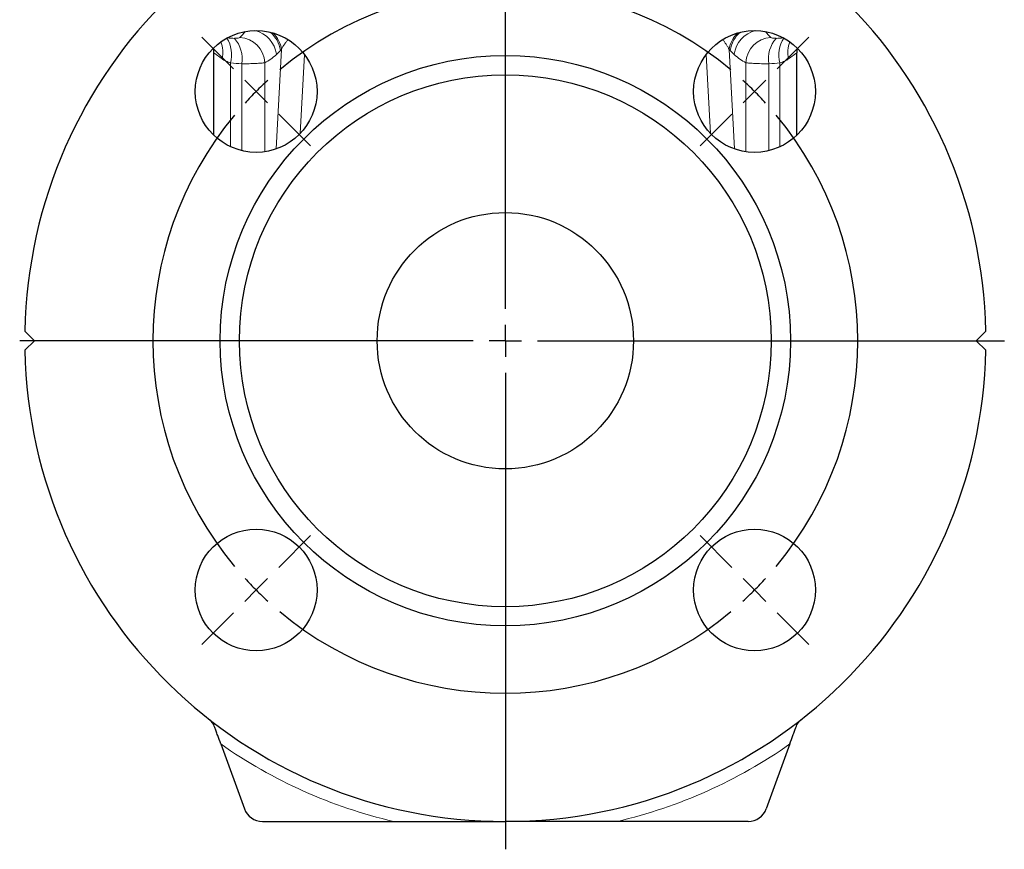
# Model space of a CAD drawing. Header units: millimetres. Extents: x -228 to 529, y -238 to 312.
# Tile 2 of 5: x -228 to -74, y 41 to 171. Entities that reach past the tile are written whole.
import ezdxf

# ---------------------------------------------------------------- set-up
doc = ezdxf.new("R2010")
doc.units = ezdxf.units.MM
doc.layers.add('FORMAT', color=7, linetype='Continuous')

# ---------------------------------------------------------------- blocks, each defined once
blk = doc.blocks.new('SW_CENTERMARKSYMBOL_0')
at = {"layer": 'FORMAT', "color": 0}
for p, q in [((0, 5), (0, 190.85)), ((0, 0), (0, 2.5)), ((-5, 0), (-75.79, 0)), ((0, 0), (-2.5, 0)), ((0, 0), (0, -2.5)), ((0, 0), (2.5, 0)), ((5, 0), (77.88, 0)), ((0, -5), (0, -79.35))]:
    blk.add_line(p, q, dxfattribs=at)
blk = doc.blocks.new('SW_CENTERMARKSYMBOL_1')
at = {"layer": 'FORMAT', "color": 0}
for p, q in [((-81.32, 3.54), (-86.27, 8.49)), ((3.54, 3.54), (8.49, 8.49)), ((-77.78, 0), (-79.55, 1.77)), ((-38.89, -33.89), (-38.89, 2.5)), ((0, 0), (1.77, 1.77)), ((-77.78, 0), (-76.01, -1.77)), ((0, 0), (-1.77, -1.77)), ((-74.25, -3.54), (-69.3, -8.49)), ((-3.54, -3.54), (-8.49, -8.49)), ((-38.89, -38.89), (-38.89, -36.39)), ((-43.89, -38.89), (-80.28, -38.89)), ((-38.89, -38.89), (-41.39, -38.89)), ((-38.89, -38.89), (-38.89, -41.39)), ((-38.89, -38.89), (-36.39, -38.89)), ((-33.89, -38.89), (2.5, -38.89)), ((-38.89, -43.89), (-38.89, -80.28)), ((-74.25, -74.25), (-69.3, -69.3)), ((-3.54, -74.25), (-8.49, -69.3)), ((-77.78, -77.78), (-76.01, -76.01)), ((0, -77.78), (-1.77, -76.01)), ((-77.78, -77.78), (-79.55, -79.55)), ((0, -77.78), (1.77, -79.55)), ((-81.32, -81.32), (-86.27, -86.27)), ((3.54, -81.32), (8.49, -86.27))]:
    blk.add_line(p, q, dxfattribs=at)
for start, end in [(50.2087, 129.7913), (132.3956, 135), (45, 47.6044), (135, 137.6044), (42.3956, 45), (140.2087, 219.7913), (320.2087, 39.7913), (222.3956, 225), (315, 317.6044), (225, 227.6044), (312.3956, 315), (230.2087, 309.7913)]:
    blk.add_arc((-38.89, -38.89), 55, start, end, dxfattribs=at)

msp = doc.modelspace()

# ---------------------------------------------------------------- linework, layer by layer
at = {"color": 8, "linetype": 'Continuous', "lineweight": 18}
for p, q in [((-187.83, 150.76), (-186.99, 166.27)), ((-187.15, 166.12), (-187.76, 165.52)), ((-116.26, 150.76), (-117.1, 166.27)), ((-116.94, 166.12), (-116.33, 165.52)), ((-196.25, 164.83), (-197.54, 165.77)), ((-183.4, 165.52), (-184.06, 153.18)), ((-120.69, 165.52), (-120.03, 153.18)), ((-107.84, 164.83), (-106.54, 165.77)), ((-194.91, 164.19), (-194.91, 151.11)), ((-193.17, 150.5), (-193.17, 164.06)), ((-189.59, 164.21), (-189.59, 150.33)), ((-114.5, 164.21), (-114.5, 150.33)), ((-110.91, 150.5), (-110.91, 164.06)), ((-109.18, 164.19), (-109.18, 151.11))]:
    msp.add_line(p, q, dxfattribs=at)
at = {"color": 7, "linetype": 'Continuous', "lineweight": 25}
for p, q in [((-197.54, 152.91), (-197.54, 165.77)), ((-106.54, 152.91), (-106.54, 165.77)), ((-225.54, 120.84), (-227.03, 122.33)), ((-78.54, 120.84), (-77.06, 122.33)), ((-227.03, 119.36), (-225.54, 120.84)), ((-77.06, 119.36), (-78.54, 120.84)), ((-196.44, 57.93), (-192.76, 47.82)), ((-107.64, 57.93), (-111.33, 47.82)), ((-189.94, 45.84), (-169.48, 45.84)), ((-114.14, 45.84), (-134.61, 45.84))]:
    msp.add_line(p, q, dxfattribs=at)
for centre, radius in [((-190.93, 159.73), 9.5), ((-113.15, 159.73), 9.5), ((-152.04, 120.84), 44.5), ((-152.04, 120.84), 41.5), ((-152.04, 120.84), 20), ((-190.93, 81.95), 9.5), ((-113.15, 81.95), 9.5)]:
    msp.add_circle(centre, radius, dxfattribs=at)
for centre, radius, start, end in [((-152.04, 120.84), 75, 1.1348, 178.8652), ((-201.54, 165.77), 4, 0, 10.3761), ((-102.54, 165.77), 4, 169.6239, 180), ((-152.04, 120.84), 75, 181.1348, 358.8652), ((-189.94, 48.84), 3, 200, 270), ((-114.14, 48.84), 3, 270, 340)]:
    msp.add_arc(centre, radius, start, end, dxfattribs=at)
at = {"color": 8, "linetype": 'Continuous', "lineweight": 18}
for centre, radius, start, end in [((-192.09, 164.98), 4.36, 7.1948, 77.132), ((-112, 164.98), 4.36, 102.868, 172.8052), ((-199.67, 165.44), 4.92, 345.2493, 32.1791), ((-197.93, 164.84), 4.82, 350.6106, 41.2386), ((-193.71, 164.04), 4.13, 2.4709, 86.6083), ((-191.45, 165.58), 4.34, 7.1125, 51.7188), ((-191.26, 165.73), 4.31, 7.1405, 46.6714), ((-112.82, 165.73), 4.31, 133.3286, 172.8595), ((-112.64, 165.58), 4.34, 128.2812, 172.8875), ((-110.37, 164.04), 4.13, 93.3917, 177.5291), ((-106.16, 164.84), 4.82, 138.7614, 189.3894), ((-104.42, 165.44), 4.92, 147.8209, 194.7507), ((-200.53, 165.82), 4.4, 346.9902, 21.9538), ((-103.55, 165.82), 4.4, 158.0462, 193.0098), ((-152.04, 120.84), 77, 234.786, 256.9126), ((-152.04, 120.84), 77, 283.0874, 305.214)]:
    msp.add_arc(centre, radius, start, end, dxfattribs=at)
for centre, major_axis, ratio, start_param, end_param in [((-194.08, 180.08), (0.75, 12.43), 0.349639, 3.449998, 3.647236), ((-110.01, 180.08), (-0.75, 12.43), 0.349639, 2.635949, 2.833187), ((-194.43, 180.21), (-2.17, 12.03), 0.926865, 2.860763, 2.960623), ((-109.65, 180.21), (2.17, 12.03), 0.926865, 3.322563, 3.422422), ((-190.32, 180.08), (1.58, 16.32), 0.486817, 3.428732, 3.659681), ((-113.77, 180.08), (-1.58, 16.32), 0.486817, 2.623504, 2.854454), ((-193.06, 180.21), (-0.68, 16.14), 0.931339, 2.973071, 3.088931), ((-111.02, 180.21), (0.68, 16.14), 0.931339, 3.194254, 3.310115)]:
    msp.add_ellipse(centre, major_axis=major_axis, ratio=ratio, start_param=start_param, end_param=end_param, dxfattribs=at)
for points, knots in [([(-194.3, 168.02), (-194.19, 168.02), (-194.09, 168.02), (-193.9, 168.03), (-193.82, 168.05), (-193.61, 168.08), (-193.52, 168.12), (-193.47, 168.16)], [0, 0, 0, 0, 0.25, 0.25, 0.5, 0.5, 1, 1, 1, 1]), ([(-185.96, 167.82), (-185.98, 167.79), (-186.11, 167.64), (-186.32, 167.37), (-186.58, 167), (-186.81, 166.63), (-186.93, 166.39), (-186.99, 166.27)], [0, 0, 0, 0, 0.051858, 0.286778, 0.521702, 0.760861, 1, 1, 1, 1]), ([(-118.13, 167.82), (-118.1, 167.79), (-117.97, 167.64), (-117.77, 167.37), (-117.51, 167), (-117.28, 166.63), (-117.16, 166.39), (-117.1, 166.27)], [0, 0, 0, 0, 0.051858, 0.286778, 0.521702, 0.760861, 1, 1, 1, 1]), ([(-109.78, 168.02), (-109.9, 168.02), (-110, 168.02), (-110.19, 168.03), (-110.27, 168.05), (-110.48, 168.08), (-110.57, 168.12), (-110.62, 168.16)], [0, 0, 0, 0, 0.25, 0.25, 0.5, 0.5, 1, 1, 1, 1]), ([(-194.91, 164.19), (-195.17, 164.26), (-195.41, 164.36), (-195.86, 164.57), (-196.06, 164.7), (-196.25, 164.83)], [0, 0, 0, 0, 0.5, 0.5, 1, 1, 1, 1]), ([(-109.18, 164.19), (-108.91, 164.26), (-108.68, 164.36), (-108.23, 164.57), (-108.02, 164.7), (-107.84, 164.83)], [0, 0, 0, 0, 0.5, 0.5, 1, 1, 1, 1]), ([(-189.59, 164.21), (-189.74, 164.19), (-189.93, 164.17), (-190.4, 164.13), (-190.68, 164.11), (-191.29, 164.08), (-191.64, 164.07), (-192.37, 164.06), (-192.76, 164.06), (-193.17, 164.06)], [0, 0, 0, 0, 0.25, 0.25, 0.5, 0.5, 0.75, 0.75, 1, 1, 1, 1]), ([(-114.5, 164.21), (-114.35, 164.19), (-114.16, 164.17), (-113.68, 164.13), (-113.41, 164.11), (-112.8, 164.08), (-112.45, 164.07), (-111.72, 164.06), (-111.33, 164.06), (-110.91, 164.06)], [0, 0, 0, 0, 0.25, 0.25, 0.5, 0.5, 0.75, 0.75, 1, 1, 1, 1])]:
    msp.add_open_spline(points, degree=3, knots=knots, dxfattribs=at)
for points in [[(-186.99, 166.27), (-187.04, 166.22), (-187.1, 166.17), (-187.15, 166.12)], [(-117.1, 166.27), (-117.04, 166.22), (-116.99, 166.17), (-116.94, 166.12)]]:
    msp.add_open_spline(points, degree=3, dxfattribs=at)
at = {"color": 7, "linetype": 'Continuous', "lineweight": 25}
for points, knots in [([(-197.38, 60.51), (-197.48, 60.79), (-197.62, 61.04), (-197.86, 61.37), (-197.95, 61.47), (-198.14, 61.67), (-198.24, 61.76), (-198.35, 61.84)], [0, 0, 0, 0, 0.5, 0.5, 0.75, 0.75, 1, 1, 1, 1]), ([(-106.71, 60.51), (-106.6, 60.79), (-106.47, 61.04), (-106.22, 61.37), (-106.14, 61.47), (-105.95, 61.67), (-105.84, 61.76), (-105.74, 61.84)], [0, 0, 0, 0, 0.5, 0.5, 0.75, 0.75, 1, 1, 1, 1]), ([(-196.44, 57.93), (-196.61, 58.39), (-196.77, 58.83), (-197.01, 59.48), (-197.09, 59.7), (-197.24, 60.12), (-197.31, 60.32), (-197.38, 60.51)], [0, 0, 0, 0, 0.5, 0.5, 0.75, 0.75, 1, 1, 1, 1]), ([(-107.64, 57.93), (-107.48, 58.39), (-107.32, 58.83), (-107.08, 59.48), (-107, 59.7), (-106.85, 60.12), (-106.77, 60.32), (-106.71, 60.51)], [0, 0, 0, 0, 0.5, 0.5, 0.75, 0.75, 1, 1, 1, 1]), ([(-169.48, 45.84), (-168.01, 45.84), (-166.55, 45.84), (-163.63, 45.84), (-162.18, 45.84), (-157.82, 45.84), (-154.94, 45.84), (-152.04, 45.84)], [0, 0, 0, 0, 0.25, 0.25, 0.5, 0.5, 1, 1, 1, 1]), ([(-134.61, 45.84), (-136.07, 45.84), (-137.54, 45.84), (-140.46, 45.84), (-141.91, 45.84), (-146.27, 45.84), (-149.15, 45.84), (-152.04, 45.84)], [0, 0, 0, 0, 0.25, 0.25, 0.5, 0.5, 1, 1, 1, 1])]:
    msp.add_open_spline(points, degree=3, knots=knots, dxfattribs=at)

# ---------------------------------------------------------------- block references
at = {"layer": 'FORMAT'}
for name, p in [('SW_CENTERMARKSYMBOL_0', (-152.04, 120.84)), ('SW_CENTERMARKSYMBOL_1', (-113.15, 159.73))]:
    msp.add_blockref(name, p, dxfattribs=at)

doc.saveas('drawing.dxf')
